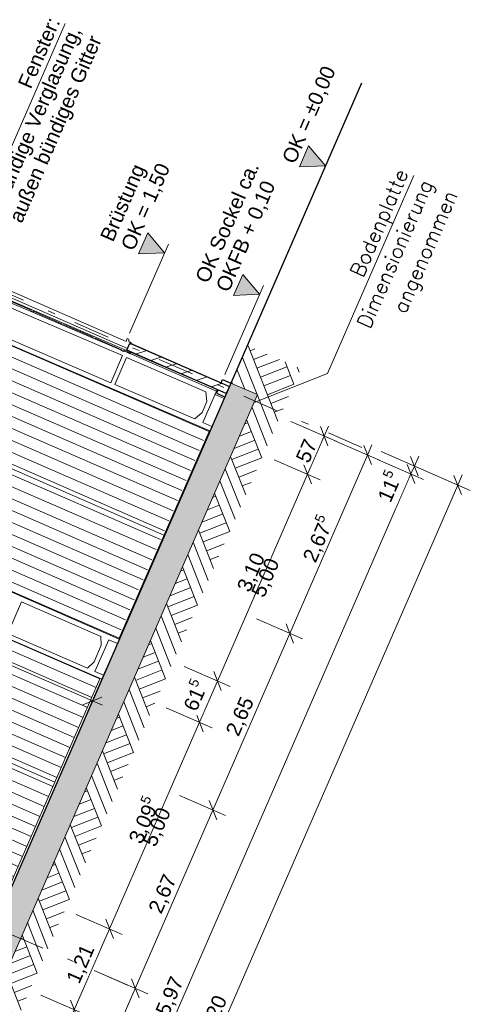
# Model space of a CAD drawing. Header units: metres. Extents: x -43 to 551, y 11 to 64.
# Tile 36 of 36: x 544.6 to 550.79, y 20 to 33.53. Entities that reach past the tile are written whole.
import ezdxf

# ---------------------------------------------------------------- set-up
doc = ezdxf.new("R2010")
doc.units = ezdxf.units.M
doc.header["$MEASUREMENT"] = 0
doc.linetypes.add('Achslinie 01', pattern=[1.166667, 0.5, -0.3, 0, -0.366667])
doc.linetypes.add('Wipeout_Contour', pattern=[1, 0, -1])
for name, color, linetype in [('00_Achsraster', 7, 'Continuous'), ('GBE_Beschriftung', 7, 'Continuous'), ('GBE_Dach', 7, 'Continuous'), ('GBE_Fen_Tuer', 7, 'Continuous'), ('GBE_Wand_Decke_tragend_Ansicht', 7, 'Continuous'), ('GBE_Wand_Decke_tragend_Schnitt', 7, 'Continuous'), ('GBE_Wand_Decke_tragend_Schraffur', 7, 'Continuous'), ('NEU_GBE_Bemassung_fsa', 7, 'Continuous'), ('NEU_GBE_Boden', 7, 'Continuous'), ('NEU_GBE_Hoehenkoten', 7, 'Continuous')]:
    doc.layers.add(name, color=color, linetype=linetype)
doc.styles.add('ERSTELLTER_STIL_1', font='txt')
doc.dimstyles.new('ERSTELLTER_STIL__1', dxfattribs={"dimtxt": 0.2, "dimasz": 0.190285, "dimexe": 0.18, "dimexo": 0.5, "dimgap": 0.09, "dimtad": 1, "dimzin": 0, "dimdsep": 46, "dimtxsty": 'ERSTELLTER_STIL_1', "dimblk": 'ARROWHEAD_6', "dimblk1": 'ARROWHEAD_6', "dimblk2": 'ARROWHEAD_6', "dimcen": 0.09, "dimclrd": 7, "dimclre": 7, "dimclrt": 7, "dimazin": 0, "dimtfac": 1, "dimtdec": 4, "dimtmove": 2, "dimatfit": 3, "dimfxl": 1, "dimtolj": 1, "dimtzin": 0, "dimarcsym": 0})
doc.dimstyles.new('ERSTELLTER_STIL__2', dxfattribs={"dimtxt": 0.2, "dimasz": 0.190285, "dimexe": 0.18, "dimexo": 0.5, "dimgap": 0.09, "dimtad": 1, "dimzin": 0, "dimdsep": 46, "dimtxsty": 'ERSTELLTER_STIL_1', "dimblk": 'ARROWHEAD_6', "dimblk1": 'ARROWHEAD_6', "dimblk2": 'ARROWHEAD_6', "dimcen": 0.09, "dimclrd": 7, "dimclre": 7, "dimclrt": 7, "dimazin": 0, "dimtfac": 1, "dimtdec": 4, "dimtmove": 0, "dimatfit": 3, "dimfxl": 1, "dimtolj": 1, "dimtzin": 0, "dimarcsym": 0})

# ---------------------------------------------------------------- blocks, each defined once
blk = doc.blocks.new('*D96', base_point=(575.095, 0))
at = {"layer": 'NEU_GBE_Bemassung_fsa', "color": 7, "linetype": 'Continuous', "lineweight": 13}
for p, q in [((541.28, 26.596), (541.006, 25.965)), ((541.081, 26.138), (540.943, 26.198)), ((541.213, 26.189), (540.949, 26.086)), ((545.599, 24.17), (541.081, 26.138)), ((545.798, 24.628), (545.524, 23.998)), ((545.467, 24.118), (545.731, 24.222)), ((545.737, 24.11), (545.599, 24.17))]:
    blk.add_line(p, q, dxfattribs=at)
at = {"color": 254, "linetype": 'Wipeout_Contour', "lineweight": 0, "ltscale": 2175.419409}
blk.add_wipeout([(543.62, 25.022), (543.052, 25.269), (542.938, 25.007), (543.506, 24.76)], dxfattribs=at).dxf.layer = 'NEU_GBE_Bemassung_fsa'
at = {"layer": 'NEU_GBE_Bemassung_fsa', "color": 7, "lineweight": 13, "insert": (543.564, 25), "char_height": 0.2, "attachment_point": 7, "rotation": 156.4651, "style": 'ERSTELLTER_STIL_1'}
blk.add_mtext('\\A1;{\\pql;\\fArial|b0|i0|c0|p34;4,93}', dxfattribs=at)
blk = doc.blocks.new('ARROWHEAD_6')
at = {"color": 0, "linetype": 'Continuous', "lineweight": 0}
for p, q in [((0, 0), (-1, 0)), ((-0.5, -0.5), (0.5, 0.5))]:
    blk.add_line(p, q, dxfattribs=at)
blk = doc.blocks.new('*D97', base_point=(575.095, 0))
at = {"layer": 'NEU_GBE_Bemassung_fsa', "color": 7, "linetype": 'Continuous', "lineweight": 13}
for p, q in [((550.79, 27.061), (550.16, 27.336)), ((550.67, 27.004), (550.566, 27.268)), ((550.618, 27.136), (550.678, 27.274)), ((544.15, 12.285), (550.618, 27.136)), ((544.322, 12.21), (543.692, 12.485)), ((544.098, 12.417), (544.202, 12.153)), ((544.09, 12.148), (544.15, 12.285))]:
    blk.add_line(p, q, dxfattribs=at)
at = {"color": 254, "linetype": 'Wipeout_Contour', "lineweight": 0, "ltscale": 2190.451584}
blk.add_wipeout([(547.228, 19.368), (547.529, 20.059), (547.284, 20.165), (546.983, 19.475)], dxfattribs=at).dxf.layer = 'NEU_GBE_Bemassung_fsa'
at = {"layer": 'NEU_GBE_Bemassung_fsa', "color": 7, "lineweight": 13, "insert": (547.21, 19.412), "char_height": 0.2, "attachment_point": 7, "rotation": 66.4651, "style": 'ERSTELLTER_STIL_1'}
blk.add_mtext('\\A1;{\\pql;\\fArial|b0|i0|c0|p34;16,20}', dxfattribs=at)
blk = doc.blocks.new('*D100', base_point=(575.095, 0))
at = {"layer": 'NEU_GBE_Bemassung_fsa', "color": 7, "linetype": 'Continuous', "lineweight": 13}
for p, q in [((543.599, 12.648), (549.975, 27.288)), ((543.726, 12.47), (543.096, 12.744)), ((543.771, 12.573), (543.141, 12.848)), ((543.547, 12.78), (543.651, 12.517)), ((543.502, 12.677), (543.606, 12.413)), ((543.554, 12.545), (543.599, 12.648)), ((543.494, 12.407), (543.554, 12.545))]:
    blk.add_line(p, q, dxfattribs=at)
blk = doc.blocks.new('*D101', base_point=(575.095, 0))
at = {"layer": 'NEU_GBE_Bemassung_fsa', "color": 7, "linetype": 'Continuous', "lineweight": 13}
for p, q in [((550.027, 27.156), (549.924, 27.42)), ((543.599, 12.648), (549.975, 27.288)), ((543.547, 12.78), (543.651, 12.517))]:
    blk.add_line(p, q, dxfattribs=at)
at = {"color": 254, "linetype": 'Wipeout_Contour', "lineweight": 0, "ltscale": 2201.586803}
blk.add_wipeout([(549.762, 26.815), (549.943, 27.23), (549.698, 27.336), (549.517, 26.922)], dxfattribs=at).dxf.layer = 'NEU_GBE_Bemassung_fsa'
at = {"color": 254, "linetype": 'Wipeout_Contour', "lineweight": 0, "ltscale": 2188.103604}
blk.add_wipeout([(546.631, 19.626), (546.932, 20.316), (546.687, 20.423), (546.386, 19.732)], dxfattribs=at).dxf.layer = 'NEU_GBE_Bemassung_fsa'
at = {"color": 254, "linetype": 'Wipeout_Contour', "lineweight": 0, "ltscale": 2175.00431}
blk.add_wipeout([(543.632, 12.749), (543.82, 13.18), (543.558, 13.295), (543.37, 12.863)], dxfattribs=at).dxf.layer = 'NEU_GBE_Bemassung_fsa'
at = {"layer": 'NEU_GBE_Bemassung_fsa', "color": 7, "lineweight": 13, "char_height": 0.2, "attachment_point": 7, "rotation": 66.4651, "style": 'ERSTELLTER_STIL_1'}
for s, insert in [('\\A1;{\\pql;\\fArial|b0|i0|c0|p34;11\\fArial|b0|i0|c0|p34;\\A1{\\H.66x;\\S5^  ;}}', (549.747, 26.858)), ('\\A1;{\\pql;\\fArial|b0|i0|c0|p34;15,97}', (546.614, 19.67)), ('\\A1;{\\pql;\\fArial|b0|i0|c0|p34;11\\fArial|b0|i0|c0|p34;\\A1{\\H.66x;\\S5^  ;}}', (543.612, 12.804))]:
    blk.add_mtext(s, dxfattribs=dict(at, insert=insert))
blk = doc.blocks.new('*D102', base_point=(575.095, 0))
at = {"layer": 'NEU_GBE_Bemassung_fsa', "color": 7, "linetype": 'Continuous', "lineweight": 13}
for p, q in [((550.148, 27.213), (549.517, 27.488)), ((550.194, 27.321), (549.564, 27.595)), ((549.97, 27.527), (550.074, 27.264)), ((550.022, 27.396), (550.082, 27.533)), ((550.027, 27.156), (549.924, 27.42)), ((549.975, 27.288), (550.022, 27.396)), ((543.599, 12.648), (549.975, 27.288))]:
    blk.add_line(p, q, dxfattribs=at)
blk = doc.blocks.new('*D104', base_point=(575.095, 0))
at = {"layer": 'NEU_GBE_Bemassung_fsa', "color": 7, "linetype": 'Continuous', "lineweight": 13}
for p, q in [((545.118, 17.764), (546.188, 20.22)), ((545.29, 17.689), (544.66, 17.963)), ((545.066, 17.895), (545.17, 17.632)), ((544.062, 15.338), (545.118, 17.764)), ((544.01, 15.47), (544.113, 15.206))]:
    blk.add_line(p, q, dxfattribs=at)
at = {"color": 254, "linetype": 'Wipeout_Contour', "lineweight": 0, "ltscale": 2178.859983}
blk.add_wipeout([(544.444, 16.232), (544.724, 16.875), (544.479, 16.982), (544.199, 16.338)], dxfattribs=at).dxf.layer = 'NEU_GBE_Bemassung_fsa'
at = {"layer": 'NEU_GBE_Bemassung_fsa', "color": 7, "lineweight": 13, "insert": (544.462, 16.26), "char_height": 0.2, "attachment_point": 7, "rotation": 66.4651, "style": 'ERSTELLTER_STIL_1'}
blk.add_mtext('\\A1;{\\pql;\\fArial|b0|i0|c0|p34;2,64\\fArial|b0|i0|c0|p34;\\A1{\\H.66x;\\S5^  ;}}', dxfattribs=at)
blk = doc.blocks.new('*D105', base_point=(575.095, 0))
at = {"layer": 'NEU_GBE_Bemassung_fsa', "color": 7, "linetype": 'Continuous', "lineweight": 13}
for p, q in [((546.188, 20.22), (547.255, 22.67)), ((546.36, 20.145), (545.729, 20.419)), ((546.136, 20.351), (546.24, 20.088)), ((545.118, 17.764), (546.188, 20.22)), ((545.066, 17.895), (545.17, 17.632))]:
    blk.add_line(p, q, dxfattribs=at)
at = {"color": 254, "linetype": 'Wipeout_Contour', "lineweight": 0, "ltscale": 2183.429095}
blk.add_wipeout([(545.527, 18.719), (545.767, 19.27), (545.522, 19.376), (545.282, 18.825)], dxfattribs=at).dxf.layer = 'NEU_GBE_Bemassung_fsa'
at = {"layer": 'NEU_GBE_Bemassung_fsa', "color": 7, "lineweight": 13, "insert": (545.51, 18.763), "char_height": 0.2, "attachment_point": 7, "rotation": 66.4651, "style": 'ERSTELLTER_STIL_1'}
blk.add_mtext('\\A1;{\\pql;\\fArial|b0|i0|c0|p34;2,68}', dxfattribs=at)
blk = doc.blocks.new('*D106', base_point=(575.095, 0))
at = {"layer": 'NEU_GBE_Bemassung_fsa', "color": 7, "linetype": 'Continuous', "lineweight": 13}
for p, q in [((547.203, 22.801), (547.307, 22.538)), ((546.188, 20.22), (547.255, 22.67)), ((546.136, 20.351), (546.24, 20.088))]:
    blk.add_line(p, q, dxfattribs=at)
at = {"color": 254, "linetype": 'Wipeout_Contour', "lineweight": 0, "ltscale": 2188.063593}
blk.add_wipeout([(546.595, 21.172), (546.835, 21.723), (546.591, 21.829), (546.351, 21.278)], dxfattribs=at).dxf.layer = 'NEU_GBE_Bemassung_fsa'
at = {"layer": 'NEU_GBE_Bemassung_fsa', "color": 7, "lineweight": 13, "insert": (546.578, 21.216), "char_height": 0.2, "attachment_point": 7, "rotation": 66.4651, "style": 'ERSTELLTER_STIL_1'}
blk.add_mtext('\\A1;{\\pql;\\fArial|b0|i0|c0|p34;2,67}', dxfattribs=at)
blk = doc.blocks.new('*D107', base_point=(575.095, 0))
at = {"layer": 'NEU_GBE_Bemassung_fsa', "color": 7, "linetype": 'Continuous', "lineweight": 13}
for p, q in [((548.484, 25.022), (547.854, 25.297)), ((548.26, 25.229), (548.364, 24.965)), ((547.255, 22.67), (548.312, 25.097)), ((547.427, 22.595), (546.796, 22.869)), ((547.203, 22.801), (547.307, 22.538)), ((546.188, 20.22), (547.255, 22.67))]:
    blk.add_line(p, q, dxfattribs=at)
at = {"color": 254, "linetype": 'Wipeout_Contour', "lineweight": 0, "ltscale": 2192.713278}
blk.add_wipeout([(547.658, 23.61), (547.897, 24.161), (547.653, 24.268), (547.413, 23.717)], dxfattribs=at).dxf.layer = 'NEU_GBE_Bemassung_fsa'
at = {"layer": 'NEU_GBE_Bemassung_fsa', "color": 7, "lineweight": 13, "insert": (547.64, 23.655), "char_height": 0.2, "attachment_point": 7, "rotation": 66.4651, "style": 'ERSTELLTER_STIL_1'}
blk.add_mtext('\\A1;{\\pql;\\fArial|b0|i0|c0|p34;2,65}', dxfattribs=at)
blk = doc.blocks.new('*D108', base_point=(575.095, 0))
at = {"layer": 'NEU_GBE_Bemassung_fsa', "color": 7, "linetype": 'Continuous', "lineweight": 13}
for p, q in [((549.552, 27.473), (548.921, 27.747)), ((549.431, 27.416), (549.328, 27.68)), ((549.38, 27.548), (549.439, 27.686)), ((548.312, 25.097), (549.38, 27.548)), ((548.484, 25.022), (547.854, 25.297)), ((548.26, 25.229), (548.364, 24.965))]:
    blk.add_line(p, q, dxfattribs=at)
at = {"color": 254, "linetype": 'Wipeout_Contour', "lineweight": 0, "ltscale": 2197.405539}
blk.add_wipeout([(548.7, 26.003), (548.98, 26.647), (548.735, 26.753), (548.455, 26.11)], dxfattribs=at).dxf.layer = 'NEU_GBE_Bemassung_fsa'
at = {"layer": 'NEU_GBE_Bemassung_fsa', "color": 7, "lineweight": 13, "insert": (548.718, 26.032), "char_height": 0.2, "attachment_point": 7, "rotation": 66.4651, "style": 'ERSTELLTER_STIL_1'}
blk.add_mtext('\\A1;{\\pql;\\fArial|b0|i0|c0|p34;2,67\\fArial|b0|i0|c0|p34;\\A1{\\H.66x;\\S5^  ;}}', dxfattribs=at)
blk = doc.blocks.new('*D115', base_point=(575.095, 0))
at = {"layer": 'NEU_GBE_Bemassung_fsa', "color": 7, "linetype": 'Continuous', "lineweight": 13}
for p, q in [((545.299, 20.058), (545.403, 19.795)), ((544.118, 17.094), (545.351, 19.927)), ((544.066, 17.226), (544.17, 16.963))]:
    blk.add_line(p, q, dxfattribs=at)
at = {"color": 254, "linetype": 'Wipeout_Contour', "lineweight": 0, "ltscale": 2179.69103}
blk.add_wipeout([(544.609, 18.238), (544.848, 18.789), (544.604, 18.895), (544.364, 18.344)], dxfattribs=at).dxf.layer = 'NEU_GBE_Bemassung_fsa'
at = {"layer": 'NEU_GBE_Bemassung_fsa', "color": 7, "lineweight": 13, "insert": (544.591, 18.282), "char_height": 0.2, "attachment_point": 7, "rotation": 66.4651, "style": 'ERSTELLTER_STIL_1'}
blk.add_mtext('\\A1;{\\pql;\\fArial|b0|i0|c0|p34;3,09}', dxfattribs=at)
blk = doc.blocks.new('*D116', base_point=(575.095, 0))
at = {"layer": 'NEU_GBE_Bemassung_fsa', "color": 7, "linetype": 'Continuous', "lineweight": 13}
for p, q in [((545.783, 21.169), (545.887, 20.906)), ((545.351, 19.927), (545.835, 21.037)), ((545.523, 19.852), (544.893, 20.126)), ((545.299, 20.058), (545.403, 19.795)), ((544.118, 17.094), (545.351, 19.927))]:
    blk.add_line(p, q, dxfattribs=at)
at = {"color": 254, "linetype": 'Wipeout_Contour', "lineweight": 0, "ltscale": 2183.406167}
blk.add_wipeout([(545.467, 20.209), (545.707, 20.76), (545.462, 20.867), (545.222, 20.316)], dxfattribs=at).dxf.layer = 'NEU_GBE_Bemassung_fsa'
at = {"layer": 'NEU_GBE_Bemassung_fsa', "color": 7, "lineweight": 13, "insert": (545.45, 20.253), "char_height": 0.2, "attachment_point": 7, "rotation": 66.4651, "style": 'ERSTELLTER_STIL_1'}
blk.add_mtext('\\A1;{\\pql;\\fArial|b0|i0|c0|p34;1,21}', dxfattribs=at)
blk = doc.blocks.new('*D117', base_point=(575.095, 0))
at = {"layer": 'NEU_GBE_Bemassung_fsa', "color": 7, "linetype": 'Continuous', "lineweight": 13}
for p, q in [((547.02, 24.009), (547.123, 23.745)), ((545.835, 21.037), (547.072, 23.877)), ((546.007, 20.962), (545.377, 21.237)), ((545.783, 21.169), (545.887, 20.906)), ((545.351, 19.927), (545.835, 21.037))]:
    blk.add_line(p, q, dxfattribs=at)
at = {"color": 254, "linetype": 'Wipeout_Contour', "lineweight": 0, "ltscale": 2187.1557}
blk.add_wipeout([(546.307, 22.138), (546.587, 22.781), (546.343, 22.888), (546.063, 22.245)], dxfattribs=at).dxf.layer = 'NEU_GBE_Bemassung_fsa'
at = {"layer": 'NEU_GBE_Bemassung_fsa', "color": 7, "lineweight": 13, "insert": (546.326, 22.167), "char_height": 0.2, "attachment_point": 7, "rotation": 66.4651, "style": 'ERSTELLTER_STIL_1'}
blk.add_mtext('\\A1;{\\pql;\\fArial|b0|i0|c0|p34;3,09\\fArial|b0|i0|c0|p34;\\A1{\\H.66x;\\S5^  ;}}', dxfattribs=at)
blk = doc.blocks.new('*D118', base_point=(575.095, 0))
at = {"layer": 'NEU_GBE_Bemassung_fsa', "color": 7, "linetype": 'Continuous', "lineweight": 13}
for p, q in [((547.49, 24.368), (546.86, 24.642)), ((547.266, 24.575), (547.37, 24.311)), ((547.072, 23.877), (547.318, 24.443)), ((547.244, 23.802), (546.613, 24.076)), ((547.02, 24.009), (547.123, 23.745)), ((545.835, 21.037), (547.072, 23.877))]:
    blk.add_line(p, q, dxfattribs=at)
at = {"color": 254, "linetype": 'Wipeout_Contour', "lineweight": 0, "ltscale": 2190.409728}
blk.add_wipeout([(547.095, 23.946), (547.283, 24.379), (547.039, 24.486), (546.85, 24.052)], dxfattribs=at).dxf.layer = 'NEU_GBE_Bemassung_fsa'
at = {"layer": 'NEU_GBE_Bemassung_fsa', "color": 7, "lineweight": 13, "insert": (547.08, 23.988), "char_height": 0.2, "attachment_point": 7, "rotation": 66.4651, "style": 'ERSTELLTER_STIL_1'}
blk.add_mtext('\\A1;{\\pql;\\fArial|b0|i0|c0|p34;61\\fArial|b0|i0|c0|p34;\\A1{\\H.66x;\\S5^  ;}}', dxfattribs=at)
blk = doc.blocks.new('*D119', base_point=(575.095, 0))
at = {"layer": 'NEU_GBE_Bemassung_fsa', "color": 7, "linetype": 'Continuous', "lineweight": 13}
for p, q in [((548.503, 27.415), (548.607, 27.151)), ((547.318, 24.443), (548.555, 27.283)), ((547.49, 24.368), (546.86, 24.642)), ((547.266, 24.575), (547.37, 24.311)), ((547.072, 23.877), (547.318, 24.443))]:
    blk.add_line(p, q, dxfattribs=at)
at = {"color": 254, "linetype": 'Wipeout_Contour', "lineweight": 0, "ltscale": 2193.685695}
blk.add_wipeout([(547.811, 25.59), (548.051, 26.141), (547.806, 26.248), (547.566, 25.697)], dxfattribs=at).dxf.layer = 'NEU_GBE_Bemassung_fsa'
at = {"layer": 'NEU_GBE_Bemassung_fsa', "color": 7, "lineweight": 13, "insert": (547.793, 25.634), "char_height": 0.2, "attachment_point": 7, "rotation": 66.4651, "style": 'ERSTELLTER_STIL_1'}
blk.add_mtext('\\A1;{\\pql;\\fArial|b0|i0|c0|p34;3,10}', dxfattribs=at)
blk = doc.blocks.new('*D120', base_point=(575.095, 0))
at = {"layer": 'NEU_GBE_Bemassung_fsa', "color": 7, "linetype": 'Continuous', "lineweight": 13}
for p, q in [((548.956, 27.732), (548.325, 28.007)), ((548.835, 27.676), (548.732, 27.939)), ((548.784, 27.807), (548.844, 27.945)), ((548.555, 27.283), (548.784, 27.807)), ((548.727, 27.208), (548.097, 27.483)), ((548.503, 27.415), (548.607, 27.151)), ((547.318, 24.443), (548.555, 27.283))]:
    blk.add_line(p, q, dxfattribs=at)
at = {"color": 254, "linetype": 'Wipeout_Contour', "lineweight": 0, "ltscale": 2196.940907}
blk.add_wipeout([(548.589, 27.377), (548.738, 27.718), (548.493, 27.825), (548.344, 27.484)], dxfattribs=at).dxf.layer = 'NEU_GBE_Bemassung_fsa'
at = {"layer": 'NEU_GBE_Bemassung_fsa', "color": 7, "lineweight": 13, "insert": (548.572, 27.421), "char_height": 0.2, "attachment_point": 7, "rotation": 66.4651, "style": 'ERSTELLTER_STIL_1'}
blk.add_mtext('\\A1;{\\pql;\\fArial|b0|i0|c0|p34;57}', dxfattribs=at)

msp = doc.modelspace()

# ---------------------------------------------------------------- hatches: boundary and pattern name
at = {"layer": 'GBE_Dach', "linetype": 'Continuous', "lineweight": 18, "true_color": 0xefefef}
h = msp.add_hatch(dxfattribs=at)
h.set_pattern_fill('Holz_Schalung__stehend___85', style=0, pattern_type=2)
h.set_pattern_definition([(156.465, (544.62758, 28.1801), (0.059896, 0.1375225), [])])
h.paths.add_polyline_path([(542.624, 29.848), (542.071, 28.547), (542.28, 28.456), (542.227, 28.334), (546.561, 26.447), (547.179, 27.864)])
h = msp.add_hatch(dxfattribs=at)
h.set_pattern_fill('Holz_Schalung__stehend___85', style=0, pattern_type=2)
h.set_pattern_definition([(156.465, (543.97496, 26.68169), (0.059896, 0.1375225), [])])
h.paths.add_polyline_path([(541.389, 27.013), (541.964, 28.304), (542.174, 28.213), (542.227, 28.334), (546.561, 26.447), (545.944, 25.029)])
h = msp.add_hatch(dxfattribs=at)
h.set_pattern_fill('Holz_Schalung__stehend___85', style=0, pattern_type=2)
h.set_pattern_definition([(156.465, (543.15085, 24.7895), (0.059896, 0.1375225), [])])
h.paths.add_polyline_path([(541.155, 26.454), (540.602, 25.153), (540.803, 25.066), (540.75, 24.944), (545.084, 23.056), (545.702, 24.474)])
h = msp.add_hatch(dxfattribs=at)
h.set_pattern_fill('Holz_Schalung__stehend___85', style=0, pattern_type=2)
h.set_pattern_definition([(156.465, (542.49823, 23.29109), (0.059896, 0.1375225), [])])
h.paths.add_polyline_path([(539.921, 23.618), (540.496, 24.909), (540.697, 24.822), (540.75, 24.944), (545.084, 23.056), (544.467, 21.638)])
at = {"layer": 'GBE_Wand_Decke_tragend_Schraffur', "linetype": 'Continuous', "lineweight": 18, "true_color": 0x5f5f5f}
h = msp.add_hatch(dxfattribs=at)
h.set_pattern_fill('MW_Kalksandstein_0002', color=251, style=0, pattern_type=2)
h.set_pattern_definition([(18, (575.09492, 0), (-0.04635255, 0.1426585), [])])
h.paths.add_polyline_path([(547.438, 28.393), (546.072, 28.988), (546.115, 29.086), (547.481, 28.491)])
at = {"layer": 'GBE_Wand_Decke_tragend_Schraffur', "linetype": 'Continuous', "lineweight": 13}
h = msp.add_hatch(dxfattribs=at)
h.set_pattern_fill('Stahlbeton_0002', style=0, pattern_type=2)
h.set_pattern_definition([(111.4651, (550.79172, 35.71727), (0.1116769, 0.0439121), []), (111.4651, (550.73588, 35.69531), (0.1116769, 0.0439121), [0.09, -0.03])])
h.paths.add_polyline_path([(540.999, 13.608), (547.501, 28.537), (547.868, 28.378), (541.365, 13.448)])
at = {"layer": 'NEU_GBE_Boden', "linetype": 'Continuous', "lineweight": 18}
h = msp.add_hatch(dxfattribs=at)
h.set_pattern_fill('Erde_0002', color=9, style=0, pattern_type=2)
h.set_pattern_definition([(111.4651, (552.10956, 37.11524), (0.36295, 0.1427144), []), (111.465, (551.9886, 37.0677), (0.7259, 0.285429), []), (111.465, (551.8676, 37.0201), (0.7259, 0.285429), []), (201.4651, (551.74661, 36.97252), (-0.04757145, 0.1209833), [0.39, -0.39])])
h.paths.add_polyline_path([(540.819, 13.196), (540.999, 13.608), (541.365, 13.448), (547.868, 28.378), (547.501, 28.537), (547.726, 29.053), (548.459, 28.733), (541.553, 12.876)])
at = {"layer": 'NEU_GBE_Hoehenkoten', "linetype": 'Continuous', "lineweight": 13}
for points in [[(548.443, 31.507), (548.568, 31.796), (548.801, 31.522)], [(546.233, 30.31), (546.359, 30.599), (546.592, 30.326)], [(547.539, 29.741), (547.665, 30.03), (547.897, 29.757)]]:
    msp.add_hatch(color=7, dxfattribs=at).paths.add_polyline_path(points)

# ---------------------------------------------------------------- linework, layer by layer
at = {"layer": '00_Achsraster', "color": 8, "linetype": 'Achslinie 01', "lineweight": 18}
for p, q in [((549.299, 27.651), (539.214, 32.044)), ((546.082, 20.266), (535.997, 24.658))]:
    msp.add_line(p, q, dxfattribs=at)
at = {"layer": 'GBE_Beschriftung', "color": 7, "linetype": 'Continuous', "lineweight": 13}
for points in [[(544.174, 29.931), (543.894, 30.425), (545.224, 33.477)], [(547.821, 28.271), (548.831, 28.668), (550.016, 31.39)]]:
    msp.add_lwpolyline(points, dxfattribs=at)
at = {"layer": 'GBE_Fen_Tuer', "color": 7, "linetype": 'Continuous', "lineweight": 18}
for p, q in [((543.471, 30.238), (546.061, 29.107)), ((543.487, 30.141), (546.082, 29.011)), ((544.357, 29.71), (544.758, 29.536)), ((544.784, 29.524), (545.181, 29.352)), ((545.207, 29.34), (545.61, 29.165)), ((545.636, 29.153), (546.001, 28.994)), ((546.061, 29.107), (546.079, 29.148)), ((546.07, 29.128), (546.079, 29.148)), ((546.079, 29.148), (546.102, 29.138)), ((546.079, 29.148), (546.102, 29.138)), ((546.102, 29.138), (546.1, 29.107)), ((546.102, 29.138), (546.1, 29.107)), ((546.027, 28.983), (546.12, 28.942))]:
    msp.add_line(p, q, dxfattribs=at)
at = {"layer": 'GBE_Fen_Tuer', "color": 254, "linetype": 'Continuous', "lineweight": 18, "true_color": 0xdfdfdf}
for p, q in [((542.23, 28.342), (546.581, 26.447)), ((540.74, 24.945), (545.083, 23.053))]:
    msp.add_line(p, q, dxfattribs=at)
at = {"layer": 'GBE_Fen_Tuer', "color": 254, "linetype": 'Continuous', "lineweight": 18, "true_color": 0xdfdfdf, "flags": 128}
for points in [[(541.443, 27.001), (545.965, 25.032), (547.202, 27.873), (542.67, 29.837)], [(539.969, 23.593), (544.466, 21.634), (545.702, 24.473), (541.199, 26.434)]]:
    msp.add_lwpolyline(points, dxfattribs=at)
at = {"layer": 'GBE_Fen_Tuer', "color": 7, "linetype": 'Continuous', "lineweight": 18, "flags": 128}
for points in [[(544.784, 29.524), (544.78, 29.514), (544.753, 29.525), (544.758, 29.536)], [(545.207, 29.34), (545.203, 29.33), (545.176, 29.341), (545.181, 29.352)], [(545.636, 29.153), (545.631, 29.143), (545.605, 29.154), (545.61, 29.165)], [(546.027, 28.983), (546.022, 28.972), (545.996, 28.984), (546.001, 28.994)]]:
    msp.add_lwpolyline(points, dxfattribs=at)
at = {"layer": 'GBE_Wand_Decke_tragend_Ansicht', "color": 254, "linetype": 'Continuous', "lineweight": 18, "true_color": 0xdfdfdf}
for p, q in [((542.394, 30.567), (547.439, 28.395)), ((543.462, 30.07), (546.04, 28.972)), ((543.437, 30.014), (546.015, 28.916)), ((542.672, 29.838), (547.214, 27.879)), ((543.277, 29.647), (545.852, 28.541)), ((546.04, 28.972), (546.049, 28.994)), ((546.097, 28.953), (546.105, 28.97)), ((546.097, 28.953), (547.305, 28.427)), ((545.852, 28.541), (546.015, 28.916)), ((545.907, 28.517), (546.07, 28.89)), ((546.07, 28.89), (547.158, 28.416)), ((545.907, 28.517), (547.005, 28.045)), ((547.315, 28.449), (547.118, 27.997)), ((547.171, 28.283), (547.158, 28.416)), ((547.105, 28.131), (547.171, 28.283)), ((547.284, 28.378), (547.408, 28.324)), ((547.105, 28.131), (547.005, 28.045)), ((547.118, 27.997), (547.242, 27.942)), ((541.444, 26.99), (545.969, 25.019)), ((541.203, 26.438), (545.728, 24.467)), ((544.437, 25.095), (544.626, 25.531)), ((544.626, 25.531), (545.717, 25.056)), ((544.437, 25.095), (545.531, 24.618)), ((545.717, 25.056), (545.722, 24.936)), ((545.722, 24.936), (545.622, 24.705)), ((545.823, 25.01), (545.633, 24.574)), ((545.823, 25.01), (545.942, 24.958)), ((545.622, 24.705), (545.531, 24.618)), ((545.633, 24.574), (545.752, 24.522))]:
    msp.add_line(p, q, dxfattribs=at)
at = {"layer": 'GBE_Wand_Decke_tragend_Schnitt', "color": 7, "linetype": 'Continuous', "lineweight": 25}
for p, q in [((546.1, 29.107), (546.128, 29.095)), ((546.1, 29.107), (546.128, 29.095)), ((546.128, 29.095), (546.123, 29.083)), ((546.128, 29.095), (546.123, 29.083)), ((546.063, 28.968), (546.12, 28.943)), ((546.063, 28.968), (546.12, 28.943)), ((546.12, 28.943), (546.129, 28.963)), ((546.12, 28.943), (546.129, 28.963)), ((546.123, 29.083), (546.16, 29.067)), ((546.123, 29.083), (546.16, 29.067)), ((547.274, 28.465), (546.129, 28.963)), ((547.274, 28.465), (546.129, 28.963)), ((546.16, 29.067), (547.305, 28.568)), ((546.16, 29.067), (547.305, 28.568)), ((547.368, 28.541), (547.388, 28.587)), ((547.388, 28.587), (547.501, 28.537)), ((547.325, 28.443), (547.305, 28.397)), ((547.305, 28.397), (547.418, 28.347))]:
    msp.add_line(p, q, dxfattribs=at)
at = {"layer": 'GBE_Wand_Decke_tragend_Schraffur', "color": 7, "linetype": 'Continuous', "lineweight": 25, "flags": 128}
msp.add_lwpolyline([(547.438, 28.393), (546.072, 28.988), (546.115, 29.086), (547.481, 28.491)], close=True, dxfattribs=at)
at = {"layer": 'GBE_Wand_Decke_tragend_Schraffur', "color": 7, "linetype": 'Continuous', "lineweight": 13, "flags": 128}
msp.add_lwpolyline([(540.999, 13.608), (547.501, 28.537), (547.868, 28.378), (541.365, 13.448)], close=True, dxfattribs=at)
at = {"layer": 'NEU_GBE_Hoehenkoten', "color": 7, "linetype": 'Continuous', "lineweight": 13}
for p, q in [((546.111, 29.222), (546.644, 30.446)), ((547.417, 28.653), (547.95, 29.878))]:
    msp.add_line(p, q, dxfattribs=at)
at = {"layer": 'NEU_GBE_Hoehenkoten', "color": 7, "linetype": 'Continuous', "lineweight": 13, "flags": 128}
for points in [[(548.443, 31.507), (548.568, 31.796), (548.801, 31.522)], [(546.233, 30.31), (546.359, 30.599), (546.592, 30.326)], [(547.539, 29.741), (547.665, 30.03), (547.897, 29.757)]]:
    msp.add_lwpolyline(points, close=True, dxfattribs=at)

# ---------------------------------------------------------------- texts
at = {"layer": 'GBE_Beschriftung', "color": 7, "linetype": 'Continuous', "lineweight": 13, "insert": (544.978, 33.585), "char_height": 0.2, "attachment_point": 3, "rotation": 66.4651, "line_spacing_factor": 0.934844, "style": 'ERSTELLTER_STIL_1'}
msp.add_mtext('\\A1;{\\pqr;\\fArial|b0|i0|c0|p34;Fenster:\\P\\pqr;\\fArial|b0|i0|c0|p34;innen bündige Verglasung,\\P\\pqr;\\fArial|b0|i0|c0|p34;außen bündiges Gitter}', dxfattribs=at)
at = {"layer": 'NEU_GBE_Hoehenkoten', "color": 7, "linetype": 'Continuous', "lineweight": 100, "insert": (548.196, 31.614), "char_height": 0.2, "attachment_point": 1, "rotation": 66.4651, "style": 'ERSTELLTER_STIL_1'}
msp.add_mtext('\\A1;{\\pql;\\fArial|b0|i0|c0|p34;OK = \\fArial|b0|i0|c0|p34;±\\fArial|b0|i0|c0|p34;0,00}', dxfattribs=at)
at = {"layer": 'NEU_GBE_Hoehenkoten', "color": 7, "linetype": 'Continuous', "lineweight": 100, "char_height": 0.2, "attachment_point": 1, "rotation": 66.4651, "style": 'ERSTELLTER_STIL_1'}
for s, insert, line_spacing_factor in [('\\A1;{\\pql;\\fArial|b0|i0|c0|p34;Brüstung\\P\\pql;\\fArial|b0|i0|c0|p34;OK = 1,50}', (545.699, 30.543), 0.927555), ('\\A1;{\\pql;\\fArial|b0|i0|c0|p34;OK Sockel ca.\\P\\pql;\\fArial|b0|i0|c0|p34;OKFB + 0,10}', (547.005, 29.974), 0.921249)]:
    msp.add_mtext(s, dxfattribs=dict(at, insert=insert, line_spacing_factor=line_spacing_factor))
at = {"layer": 'NEU_GBE_Hoehenkoten', "color": 7, "linetype": 'Continuous', "lineweight": 13, "insert": (549.761, 31.501), "char_height": 0.2, "width": 3, "attachment_point": 3, "rotation": 66.4651, "line_spacing_factor": 1.104894}
msp.add_mtext('\\A1;{\\pqr;\\Ftxt.shx;Bodenplatte\\P\\pqr;\\Ftxt.shx;Dimensionierung angenommen}', dxfattribs=at)

# ---------------------------------------------------------------- next in the draw order: dimensions: what is measured, and where the dimension line sits
at = {"layer": 'NEU_GBE_Bemassung_fsa', "color": 7, "linetype": 'Continuous', "lineweight": 13}
dim = msp.add_linear_dim(base=(541.081, 26.138), p1=(547.418, 28.347), p2=(541.334, 26.72), angle=156.4651, dimstyle='ERSTELLTER_STIL__1', dxfattribs=at)
dim.commit()
dim.dimension.update_dxf_attribs({"geometry": '*D96', "text_midpoint": (543.272, 25.018), "dimtype": 160, "text_rotation": 156.4651})

# ---------------------------------------------------------------- next in the draw order: dimensions: what is measured, and where the dimension line sits
dim = msp.add_linear_dim(base=(550.618, 27.136), p1=(542.993, 12.789), p2=(549.461, 27.64), angle=66.4651, dimstyle='ERSTELLTER_STIL__2', dxfattribs=at)
dim.commit()
dim.dimension.update_dxf_attribs({"geometry": '*D97', "text_midpoint": (547.26, 19.776), "dimtype": 160, "text_rotation": 66.4651})

# ---------------------------------------------------------------- next in the draw order: dimensions: what is measured, and where the dimension line sits
dim = msp.add_linear_dim(base=(543.599, 12.648), p1=(540.93, 13.688), p2=(541.062, 13.753), angle=66.4651, dimstyle='ERSTELLTER_STIL__1', dxfattribs=at)
dim.commit()
dim.dimension.update_dxf_attribs({"geometry": '*D100', "text_midpoint": (543.68, 13.216), "dimtype": 160, "text_rotation": 66.4651})

# ---------------------------------------------------------------- next in the draw order: dimensions: what is measured, and where the dimension line sits
dim = msp.add_linear_dim(base=(549.975, 27.288), p1=(541.062, 13.753), p2=(547.438, 28.393), angle=66.4651, dimstyle='ERSTELLTER_STIL__2', dxfattribs=at)
dim.commit()
dim.dimension.update_dxf_attribs({"geometry": '*D101', "text_midpoint": (546.663, 20.033), "dimtype": 160, "text_rotation": 66.4651})

# ---------------------------------------------------------------- next in the draw order: dimensions: what is measured, and where the dimension line sits
dim = msp.add_linear_dim(base=(550.022, 27.396), p1=(547.438, 28.393), p2=(547.398, 28.538), angle=66.4651, dimstyle='ERSTELLTER_STIL__2', dxfattribs=at)
dim.commit()
dim.dimension.update_dxf_attribs({"geometry": '*D102', "text_midpoint": (549.815, 27.27), "dimtype": 160, "text_rotation": 66.4651})

# ---------------------------------------------------------------- next in the draw order: dimensions: what is measured, and where the dimension line sits
dim = msp.add_linear_dim(base=(545.118, 17.764), p1=(536.873, 18.469), p2=(537.525, 21.071), angle=66.4651, dimstyle='ERSTELLTER_STIL__2', dxfattribs=at)
dim.commit()
dim.dimension.update_dxf_attribs({"geometry": '*D104', "text_midpoint": (544.544, 16.795), "dimtype": 160, "text_rotation": 66.4651})

# ---------------------------------------------------------------- next in the draw order: dimensions: what is measured, and where the dimension line sits
dim = msp.add_linear_dim(base=(546.188, 20.22), p1=(537.525, 21.071), p2=(538.158, 23.717), angle=66.4651, dimstyle='ERSTELLTER_STIL__2', dxfattribs=at)
dim.commit()
dim.dimension.update_dxf_attribs({"geometry": '*D105', "text_midpoint": (545.528, 19.055), "dimtype": 160, "text_rotation": 66.4651})

# ---------------------------------------------------------------- next in the draw order: dimensions: what is measured, and where the dimension line sits
dim = msp.add_linear_dim(base=(547.255, 22.67), p1=(538.158, 23.717), p2=(539.672, 25.972), angle=66.4651, dimstyle='ERSTELLTER_STIL__2', dxfattribs=at)
dim.commit()
dim.dimension.update_dxf_attribs({"geometry": '*D106', "text_midpoint": (546.596, 21.508), "dimtype": 160, "text_rotation": 66.4651})

# ---------------------------------------------------------------- next in the draw order: dimensions: what is measured, and where the dimension line sits
dim = msp.add_linear_dim(base=(548.312, 25.097), p1=(539.672, 25.972), p2=(541.14, 28.221), angle=66.4651, dimstyle='ERSTELLTER_STIL__2', dxfattribs=at)
dim.commit()
dim.dimension.update_dxf_attribs({"geometry": '*D107', "text_midpoint": (547.658, 23.946), "dimtype": 160, "text_rotation": 66.4651})

# ---------------------------------------------------------------- next in the draw order: dimensions: what is measured, and where the dimension line sits
for base, p1, p2, picture, middle in [((549.38, 27.548), (541.14, 28.221), (547.438, 28.393), '*D108', (548.799, 26.567)), ((545.351, 19.927), (542.764, 17.684), (543.998, 20.516), '*D115', (544.609, 18.574))]:
    dim = msp.add_linear_dim(base=base, p1=p1, p2=p2, angle=66.4651, dimstyle='ERSTELLTER_STIL__2', dxfattribs=at)
    dim.commit()
    dim.dimension.update_dxf_attribs({"geometry": picture, "text_midpoint": middle, "dimtype": 160, "text_rotation": 66.4651})

# ---------------------------------------------------------------- next in the draw order: dimensions: what is measured, and where the dimension line sits
dim = msp.add_linear_dim(base=(545.835, 21.037), p1=(543.998, 20.516), p2=(544.466, 21.634), angle=66.4651, dimstyle='ERSTELLTER_STIL__2', dxfattribs=at)
dim.commit()
dim.dimension.update_dxf_attribs({"geometry": '*D116', "text_midpoint": (545.468, 20.545), "dimtype": 160, "text_rotation": 66.4651})

# ---------------------------------------------------------------- next in the draw order: dimensions: what is measured, and where the dimension line sits
dim = msp.add_linear_dim(base=(547.072, 23.877), p1=(544.466, 21.634), p2=(545.702, 24.473), angle=66.4651, dimstyle='ERSTELLTER_STIL__2', dxfattribs=at)
dim.commit()
dim.dimension.update_dxf_attribs({"geometry": '*D117', "text_midpoint": (546.407, 22.701), "dimtype": 160, "text_rotation": 66.4651})

# ---------------------------------------------------------------- next in the draw order: dimensions: what is measured, and where the dimension line sits
dim = msp.add_linear_dim(base=(547.318, 24.443), p1=(545.702, 24.473), p2=(545.965, 25.032), angle=66.4651, dimstyle='ERSTELLTER_STIL__2', dxfattribs=at)
dim.commit()
dim.dimension.update_dxf_attribs({"geometry": '*D118', "text_midpoint": (547.147, 24.401), "dimtype": 160, "text_rotation": 66.4651})

# ---------------------------------------------------------------- next in the draw order: texts
at = {"layer": 'NEU_GBE_Hoehenkoten', "color": 7, "linetype": 'Continuous', "lineweight": 100, "insert": (546.39, 22.48), "char_height": 0.2, "attachment_point": 2, "rotation": 66.4651, "style": 'ERSTELLTER_STIL_1'}
msp.add_mtext('\\A1;{\\pqc;\\fArial|b0|i0|c0|p34;5,00}', dxfattribs=at)

# ---------------------------------------------------------------- next in the draw order: dimensions: what is measured, and where the dimension line sits
at = {"layer": 'NEU_GBE_Bemassung_fsa', "color": 7, "linetype": 'Continuous', "lineweight": 13}
dim = msp.add_linear_dim(base=(548.555, 27.283), p1=(545.965, 25.032), p2=(547.202, 27.873), angle=66.4651, dimstyle='ERSTELLTER_STIL__2', dxfattribs=at)
dim.commit()
dim.dimension.update_dxf_attribs({"geometry": '*D119', "text_midpoint": (547.811, 25.926), "dimtype": 160, "text_rotation": 66.4651})

# ---------------------------------------------------------------- next in the draw order: dimensions: what is measured, and where the dimension line sits
dim = msp.add_linear_dim(base=(548.784, 27.807), p1=(547.202, 27.873), p2=(547.438, 28.393), angle=66.4651, dimstyle='ERSTELLTER_STIL__2', dxfattribs=at)
dim.commit()
dim.dimension.update_dxf_attribs({"geometry": '*D120', "text_midpoint": (548.543, 27.605), "dimtype": 160, "text_rotation": 66.4651})

# ---------------------------------------------------------------- next in the draw order: linework, layer by layer
at = {"layer": 'GBE_Wand_Decke_tragend_Schnitt', "color": 7, "linetype": 'Continuous', "lineweight": 25}
msp.add_line((549.295, 32.655), (540.819, 13.196), dxfattribs=at)

# ---------------------------------------------------------------- next in the draw order: texts
at = {"layer": 'NEU_GBE_Hoehenkoten', "color": 7, "linetype": 'Continuous', "lineweight": 100, "insert": (547.882, 25.905), "char_height": 0.2, "attachment_point": 2, "rotation": 66.4651, "style": 'ERSTELLTER_STIL_1'}
msp.add_mtext('\\A1;{\\pqc;\\fArial|b0|i0|c0|p34;5,00}', dxfattribs=at)

doc.saveas('drawing.dxf')
